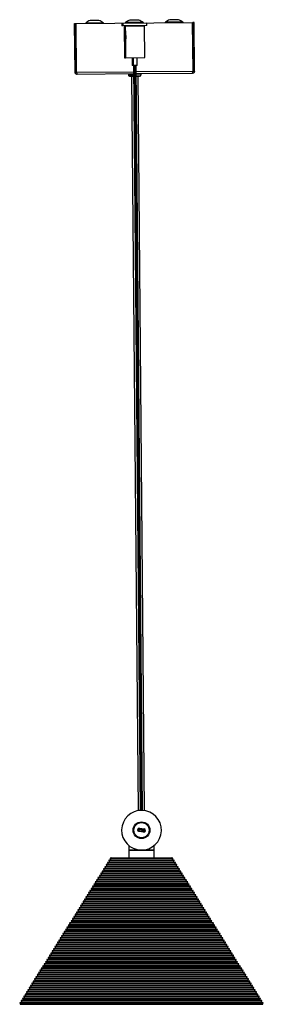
# Model space of a CAD drawing. Header units: millimetres. Extents: x 161 to 2855, y 431 to 1486.
# Tile 7 of 7: x 2702 to 2855, y 867 to 1486. Entities that reach past the tile are written whole.
import ezdxf

# ---------------------------------------------------------------- set-up
doc = ezdxf.new("R2010")
doc.units = ezdxf.units.MM

msp = doc.modelspace()

# ---------------------------------------------------------------- linework, layer by layer
at = {"color": 7, "linetype": 'Continuous', "lineweight": 25}
for p, q in [((2736.43, 1483.81), (2737.23, 1483.82)), ((2736.7, 1453.21), (2736.43, 1483.81)), ((2737.5, 1453.22), (2737.23, 1483.82)), ((2737.33, 1483.82), (2810.53, 1484.47)), ((2737.6, 1453.22), (2737.33, 1483.82)), ((2754.43, 1484.25), (2743.42, 1484.15)), ((2751.65, 1485.79), (2746.17, 1485.74)), ((2766.75, 1483.88), (2766.12, 1483.87)), ((2766.12, 1483.87), (2766.13, 1482.37)), ((2766.76, 1482.38), (2766.13, 1482.37)), ((2781.75, 1484.01), (2766.75, 1483.88)), ((2766.75, 1483.88), (2766.76, 1482.38)), ((2781.76, 1482.51), (2766.76, 1482.38)), ((2767.63, 1482.29), (2767.81, 1462.29)), ((2767.63, 1482.29), (2768.26, 1482.29)), ((2768.26, 1482.29), (2780.26, 1482.4)), ((2768.26, 1482.29), (2768.31, 1476.32)), ((2779.43, 1484.47), (2768.42, 1484.37)), ((2769.33, 1482.4), (2769.33, 1482.3)), ((2769.96, 1482.41), (2769.96, 1482.31)), ((2776.65, 1486.01), (2771.17, 1485.97)), ((2778.56, 1482.38), (2778.56, 1482.48)), ((2780.44, 1462.4), (2780.26, 1482.4)), ((2781.76, 1482.51), (2781.75, 1484.01)), ((2804.43, 1484.69), (2793.42, 1484.59)), ((2801.65, 1486.24), (2796.17, 1486.19)), ((2810.8, 1453.87), (2810.53, 1484.47)), ((2811.43, 1484.48), (2810.63, 1484.47)), ((2810.9, 1453.87), (2810.63, 1484.47)), ((2811.7, 1453.88), (2811.43, 1484.48)), ((2768.33, 1474.11), (2768.44, 1462.29)), ((2767.81, 1462.29), (2768.44, 1462.29)), ((2768.44, 1462.29), (2780.44, 1462.4)), ((2772.56, 1462.33), (2772.6, 1457.33)), ((2773.19, 1462.34), (2773.23, 1457.34)), ((2775.73, 1457.36), (2775.69, 1462.36)), ((2773.23, 1457.34), (2772.6, 1457.33)), ((2774.36, 1457.35), (2773.23, 1457.34)), ((2773.35, 1457.34), (2777.5, 988.94)), ((2773.98, 1457.34), (2778.13, 988.97)), ((2775.73, 1457.36), (2774.36, 1457.35)), ((2779.13, 988.95), (2774.98, 1457.35)), ((2737.5, 1453.22), (2736.7, 1453.21)), ((2737.6, 1453.22), (2773.38, 1453.54)), ((2773.4, 1452.14), (2738.11, 1451.83)), ((2770.21, 1452.11), (2770.22, 1451.61)), ((2770.22, 1451.61), (2773.4, 1451.64)), ((2771.23, 1450.62), (2773.41, 1450.64)), ((2772.23, 1450.63), (2776.32, 988.79)), ((2775.01, 1453.55), (2810.8, 1453.87)), ((2810.31, 1452.47), (2775.03, 1452.15)), ((2775.03, 1451.65), (2778.22, 1451.68)), ((2775.04, 1450.65), (2777.23, 1450.67)), ((2780.32, 988.83), (2776.23, 1450.66)), ((2778.22, 1451.68), (2778.21, 1452.18)), ((2810.9, 1453.87), (2811.7, 1453.88)), ((2776.44, 976.73), (2775.95, 976.79)), ((2780.41, 976.22), (2776.44, 976.73)), ((2776.81, 975.67), (2776.87, 976.17)), ((2779.79, 975.29), (2776.81, 975.67)), ((2776.87, 976.17), (2779.85, 975.78)), ((2777, 977.16), (2777.07, 977.65)), ((2779.98, 976.78), (2777, 977.16)), ((2777.07, 977.65), (2780.04, 977.27)), ((2779.79, 975.29), (2779.85, 975.78)), ((2779.98, 976.78), (2780.04, 977.27)), ((2780.41, 976.22), (2780.91, 976.15)), ((2770.43, 966.79), (2770.43, 963.97)), ((2786.43, 963.97), (2786.43, 966.84)), ((2787.03, 967.4), (2787.03, 967.4)), ((2770.43, 963.97), (2770.43, 959.15)), ((2778.43, 963.97), (2770.43, 963.97)), ((2770.43, 963.97), (2778.43, 963.97)), ((2786.43, 963.97), (2778.43, 963.97)), ((2778.43, 963.97), (2786.43, 963.97)), ((2786.43, 959.15), (2786.43, 963.97)), ((2756.38, 953.73), (2755.34, 953.47)), ((2757.23, 955.08), (2756.19, 954.82)), ((2756.19, 954.82), (2756.44, 953.81)), ((2756.19, 954.82), (2778.43, 954.82)), ((2756.44, 953.81), (2756.38, 953.73)), ((2756.38, 953.73), (2778.43, 953.73)), ((2756.44, 953.81), (2778.43, 953.81)), ((2758.08, 956.44), (2757.03, 956.18)), ((2757.03, 956.18), (2757.29, 955.17)), ((2757.03, 956.18), (2778.43, 956.18)), ((2757.29, 955.17), (2757.23, 955.08)), ((2757.23, 955.08), (2778.43, 955.08)), ((2757.29, 955.17), (2778.43, 955.17)), ((2758.93, 957.8), (2757.88, 957.54)), ((2757.88, 957.54), (2758.13, 956.52)), ((2757.88, 957.54), (2778.43, 957.54)), ((2758.13, 956.52), (2758.08, 956.44)), ((2758.08, 956.44), (2778.43, 956.44)), ((2758.13, 956.52), (2778.43, 956.52)), ((2759.78, 959.15), (2758.73, 958.9)), ((2758.73, 958.9), (2758.98, 957.88)), ((2758.73, 958.9), (2778.43, 958.9)), ((2758.98, 957.88), (2758.93, 957.8)), ((2758.93, 957.8), (2778.43, 957.8)), ((2758.98, 957.88), (2778.43, 957.88)), ((2759.78, 959.15), (2778.43, 959.15)), ((2778.43, 959.15), (2797.08, 959.15)), ((2778.43, 958.9), (2798.12, 958.9)), ((2778.43, 957.88), (2797.87, 957.88)), ((2778.43, 957.8), (2778.43, 957.88)), ((2778.43, 957.8), (2797.93, 957.8)), ((2778.43, 957.54), (2798.97, 957.54)), ((2778.43, 956.52), (2798.72, 956.52)), ((2778.43, 956.44), (2778.43, 956.52)), ((2778.43, 956.44), (2798.77, 956.44)), ((2778.43, 956.18), (2799.82, 956.18)), ((2778.43, 955.17), (2799.57, 955.17)), ((2778.43, 955.08), (2778.43, 955.17)), ((2778.43, 955.08), (2799.62, 955.08)), ((2778.43, 954.82), (2800.67, 954.82)), ((2778.43, 953.81), (2800.42, 953.81)), ((2778.43, 953.73), (2778.43, 953.81)), ((2778.43, 953.73), (2800.47, 953.73)), ((2798.12, 958.9), (2797.08, 959.15)), ((2797.87, 957.88), (2798.12, 958.9)), ((2797.93, 957.8), (2797.87, 957.88)), ((2798.97, 957.54), (2797.93, 957.8)), ((2798.72, 956.52), (2798.97, 957.54)), ((2798.77, 956.44), (2798.72, 956.52)), ((2799.82, 956.18), (2798.77, 956.44)), ((2799.57, 955.17), (2799.82, 956.18)), ((2799.62, 955.08), (2799.57, 955.17)), ((2800.67, 954.82), (2799.62, 955.08)), ((2800.42, 953.81), (2800.67, 954.82)), ((2800.47, 953.73), (2800.42, 953.81)), ((2801.51, 953.47), (2800.47, 953.73)), ((2752.99, 948.3), (2751.95, 948.04)), ((2751.95, 948.04), (2752.2, 947.03)), ((2751.95, 948.04), (2778.43, 948.04)), ((2753.84, 949.66), (2752.8, 949.4)), ((2752.8, 949.4), (2753.05, 948.38)), ((2752.8, 949.4), (2778.43, 949.4)), ((2753.05, 948.38), (2752.99, 948.3)), ((2752.99, 948.3), (2778.43, 948.3)), ((2753.05, 948.38), (2778.43, 948.38)), ((2754.69, 951.01), (2753.64, 950.75)), ((2753.64, 950.75), (2753.89, 949.74)), ((2753.64, 950.75), (2778.43, 950.75)), ((2753.89, 949.74), (2753.84, 949.66)), ((2753.84, 949.66), (2778.43, 949.66)), ((2753.89, 949.74), (2778.43, 949.74)), ((2755.54, 952.37), (2754.49, 952.11)), ((2754.49, 952.11), (2754.74, 951.1)), ((2754.49, 952.11), (2778.43, 952.11)), ((2754.74, 951.1), (2754.69, 951.01)), ((2754.69, 951.01), (2778.43, 951.01)), ((2754.74, 951.1), (2778.43, 951.1)), ((2755.34, 953.47), (2755.59, 952.45)), ((2755.34, 953.47), (2778.43, 953.47)), ((2755.59, 952.45), (2755.54, 952.37)), ((2755.54, 952.37), (2778.43, 952.37)), ((2755.59, 952.45), (2778.43, 952.45)), ((2778.43, 953.47), (2801.51, 953.47)), ((2778.43, 952.45), (2801.26, 952.45)), ((2778.43, 952.37), (2778.43, 952.45)), ((2778.43, 952.37), (2801.32, 952.37)), ((2778.43, 952.11), (2802.36, 952.11)), ((2778.43, 951.1), (2802.11, 951.1)), ((2778.43, 951.01), (2778.43, 951.1)), ((2778.43, 951.01), (2802.16, 951.01)), ((2778.43, 950.75), (2803.21, 950.75)), ((2778.43, 949.74), (2802.96, 949.74)), ((2778.43, 949.66), (2778.43, 949.74)), ((2778.43, 949.66), (2803.01, 949.66)), ((2778.43, 949.4), (2804.06, 949.4)), ((2778.43, 948.38), (2803.81, 948.38)), ((2778.43, 948.3), (2778.43, 948.38)), ((2778.43, 948.3), (2803.86, 948.3)), ((2778.43, 948.04), (2804.91, 948.04)), ((2801.26, 952.45), (2801.51, 953.47)), ((2801.32, 952.37), (2801.26, 952.45)), ((2802.36, 952.11), (2801.32, 952.37)), ((2802.11, 951.1), (2802.36, 952.11)), ((2802.16, 951.01), (2802.11, 951.1)), ((2803.21, 950.75), (2802.16, 951.01)), ((2802.96, 949.74), (2803.21, 950.75)), ((2803.01, 949.66), (2802.96, 949.74)), ((2804.06, 949.4), (2803.01, 949.66)), ((2803.81, 948.38), (2804.06, 949.4)), ((2803.86, 948.3), (2803.81, 948.38)), ((2804.91, 948.04), (2803.86, 948.3)), ((2804.66, 947.03), (2804.91, 948.04)), ((2748.75, 941.51), (2747.71, 941.26)), ((2749.6, 942.87), (2748.56, 942.61)), ((2748.56, 942.61), (2748.81, 941.6)), ((2748.56, 942.61), (2778.43, 942.61)), ((2748.81, 941.6), (2748.75, 941.51)), ((2748.75, 941.51), (2778.43, 941.51)), ((2748.81, 941.6), (2778.43, 941.6)), ((2750.45, 944.23), (2749.4, 943.97)), ((2749.4, 943.97), (2749.65, 942.96)), ((2749.4, 943.97), (2778.43, 943.97)), ((2749.65, 942.96), (2749.6, 942.87)), ((2749.6, 942.87), (2778.43, 942.87)), ((2749.65, 942.96), (2778.43, 942.96)), ((2751.3, 945.58), (2750.25, 945.33)), ((2750.25, 945.33), (2750.5, 944.31)), ((2750.25, 945.33), (2778.43, 945.33)), ((2750.5, 944.31), (2750.45, 944.23)), ((2750.45, 944.23), (2778.43, 944.23)), ((2750.5, 944.31), (2778.43, 944.31)), ((2752.15, 946.94), (2751.1, 946.68)), ((2751.1, 946.68), (2751.35, 945.67)), ((2751.1, 946.68), (2778.43, 946.68)), ((2751.35, 945.67), (2751.3, 945.58)), ((2751.3, 945.58), (2778.43, 945.58)), ((2751.35, 945.67), (2778.43, 945.67)), ((2752.2, 947.03), (2752.15, 946.94)), ((2752.15, 946.94), (2778.43, 946.94)), ((2752.2, 947.03), (2778.43, 947.03)), ((2778.43, 947.03), (2804.66, 947.03)), ((2778.43, 946.94), (2778.43, 947.03)), ((2778.43, 946.94), (2804.71, 946.94)), ((2778.43, 946.68), (2805.75, 946.68)), ((2778.43, 945.67), (2805.5, 945.67)), ((2778.43, 945.58), (2778.43, 945.67)), ((2778.43, 945.58), (2805.56, 945.58)), ((2778.43, 945.33), (2806.6, 945.33)), ((2778.43, 944.31), (2806.35, 944.31)), ((2778.43, 944.23), (2778.43, 944.31)), ((2778.43, 944.23), (2806.4, 944.23)), ((2778.43, 943.97), (2807.45, 943.97)), ((2778.43, 942.96), (2807.2, 942.96)), ((2778.43, 942.87), (2778.43, 942.96)), ((2778.43, 942.87), (2807.25, 942.87)), ((2778.43, 942.61), (2808.3, 942.61)), ((2778.43, 941.6), (2808.05, 941.6)), ((2778.43, 941.51), (2778.43, 941.6)), ((2778.43, 941.51), (2808.1, 941.51)), ((2804.71, 946.94), (2804.66, 947.03)), ((2805.75, 946.68), (2804.71, 946.94)), ((2805.5, 945.67), (2805.75, 946.68)), ((2805.56, 945.58), (2805.5, 945.67)), ((2806.6, 945.33), (2805.56, 945.58)), ((2806.35, 944.31), (2806.6, 945.33)), ((2806.4, 944.23), (2806.35, 944.31)), ((2807.45, 943.97), (2806.4, 944.23)), ((2807.2, 942.96), (2807.45, 943.97)), ((2807.25, 942.87), (2807.2, 942.96)), ((2808.3, 942.61), (2807.25, 942.87)), ((2808.05, 941.6), (2808.3, 942.61)), ((2808.1, 941.51), (2808.05, 941.6)), ((2809.14, 941.26), (2808.1, 941.51)), ((2745.36, 936.09), (2744.32, 935.83)), ((2744.32, 935.83), (2744.57, 934.81)), ((2744.32, 935.83), (2778.43, 935.83)), ((2746.21, 937.44), (2745.16, 937.19)), ((2745.16, 937.19), (2745.42, 936.17)), ((2745.16, 937.19), (2778.43, 937.19)), ((2745.42, 936.17), (2745.36, 936.09)), ((2745.36, 936.09), (2778.43, 936.09)), ((2745.42, 936.17), (2778.43, 936.17)), ((2747.06, 938.8), (2746.01, 938.54)), ((2746.01, 938.54), (2746.26, 937.53)), ((2746.01, 938.54), (2778.43, 938.54)), ((2746.26, 937.53), (2746.21, 937.44)), ((2746.21, 937.44), (2778.43, 937.44)), ((2746.26, 937.53), (2778.43, 937.53)), ((2747.91, 940.16), (2746.86, 939.9)), ((2746.86, 939.9), (2747.11, 938.89)), ((2746.86, 939.9), (2778.43, 939.9)), ((2747.11, 938.89), (2747.06, 938.8)), ((2747.06, 938.8), (2778.43, 938.8)), ((2747.11, 938.89), (2778.43, 938.89)), ((2747.71, 941.26), (2747.96, 940.24)), ((2747.71, 941.26), (2778.43, 941.26)), ((2747.96, 940.24), (2747.91, 940.16)), ((2747.91, 940.16), (2778.43, 940.16)), ((2747.96, 940.24), (2778.43, 940.24)), ((2778.43, 941.26), (2809.14, 941.26)), ((2778.43, 940.24), (2808.89, 940.24)), ((2778.43, 940.16), (2778.43, 940.24)), ((2778.43, 940.16), (2808.95, 940.16)), ((2778.43, 939.9), (2809.99, 939.9)), ((2778.43, 938.89), (2809.74, 938.89)), ((2778.43, 938.8), (2778.43, 938.89)), ((2778.43, 938.8), (2809.8, 938.8)), ((2778.43, 938.54), (2810.84, 938.54)), ((2778.43, 937.53), (2810.59, 937.53)), ((2778.43, 937.44), (2778.43, 937.53)), ((2778.43, 937.44), (2810.64, 937.44)), ((2778.43, 937.19), (2811.69, 937.19)), ((2778.43, 936.17), (2811.44, 936.17)), ((2778.43, 936.09), (2778.43, 936.17)), ((2778.43, 936.09), (2811.49, 936.09)), ((2778.43, 935.83), (2812.54, 935.83)), ((2808.89, 940.24), (2809.14, 941.26)), ((2808.95, 940.16), (2808.89, 940.24)), ((2809.99, 939.9), (2808.95, 940.16)), ((2809.74, 938.89), (2809.99, 939.9)), ((2809.8, 938.8), (2809.74, 938.89)), ((2810.84, 938.54), (2809.8, 938.8)), ((2810.59, 937.53), (2810.84, 938.54)), ((2810.64, 937.44), (2810.59, 937.53)), ((2811.69, 937.19), (2810.64, 937.44)), ((2811.44, 936.17), (2811.69, 937.19)), ((2811.49, 936.09), (2811.44, 936.17)), ((2812.54, 935.83), (2811.49, 936.09)), ((2812.29, 934.81), (2812.54, 935.83)), ((2741.12, 929.3), (2740.08, 929.04)), ((2740.08, 929.04), (2740.33, 928.03)), ((2740.08, 929.04), (2778.43, 929.04)), ((2741.97, 930.66), (2740.93, 930.4)), ((2740.93, 930.4), (2741.18, 929.39)), ((2740.93, 930.4), (2778.43, 930.4)), ((2741.18, 929.39), (2741.12, 929.3)), ((2741.12, 929.3), (2778.43, 929.3)), ((2741.18, 929.39), (2778.43, 929.39)), ((2742.82, 932.02), (2741.77, 931.76)), ((2741.77, 931.76), (2742.02, 930.74)), ((2741.77, 931.76), (2778.43, 931.76)), ((2742.02, 930.74), (2741.97, 930.66)), ((2741.97, 930.66), (2778.43, 930.66)), ((2742.02, 930.74), (2778.43, 930.74)), ((2743.67, 933.37), (2742.62, 933.11)), ((2742.62, 933.11), (2742.87, 932.1)), ((2742.62, 933.11), (2778.43, 933.11)), ((2742.87, 932.1), (2742.82, 932.02)), ((2742.82, 932.02), (2778.43, 932.02)), ((2742.87, 932.1), (2778.43, 932.1)), ((2744.51, 934.73), (2743.47, 934.47)), ((2743.47, 934.47), (2743.72, 933.46)), ((2743.47, 934.47), (2778.43, 934.47)), ((2743.72, 933.46), (2743.67, 933.37)), ((2743.67, 933.37), (2778.43, 933.37)), ((2743.72, 933.46), (2778.43, 933.46)), ((2744.57, 934.81), (2744.51, 934.73)), ((2744.51, 934.73), (2778.43, 934.73)), ((2744.57, 934.81), (2778.43, 934.81)), ((2778.43, 934.81), (2812.29, 934.81)), ((2778.43, 934.73), (2778.43, 934.81)), ((2778.43, 934.73), (2812.34, 934.73)), ((2778.43, 934.47), (2813.38, 934.47)), ((2778.43, 933.46), (2813.13, 933.46)), ((2778.43, 933.37), (2778.43, 933.46)), ((2778.43, 933.37), (2813.19, 933.37)), ((2778.43, 933.11), (2814.23, 933.11)), ((2778.43, 932.1), (2813.98, 932.1)), ((2778.43, 932.02), (2778.43, 932.1)), ((2778.43, 932.02), (2814.03, 932.02)), ((2778.43, 931.76), (2815.08, 931.76)), ((2778.43, 930.74), (2814.83, 930.74)), ((2778.43, 930.66), (2778.43, 930.74)), ((2778.43, 930.66), (2814.88, 930.66)), ((2778.43, 930.4), (2815.93, 930.4)), ((2778.43, 929.39), (2815.68, 929.39)), ((2778.43, 929.3), (2778.43, 929.39)), ((2778.43, 929.3), (2815.73, 929.3)), ((2778.43, 929.04), (2816.78, 929.04)), ((2812.34, 934.73), (2812.29, 934.81)), ((2813.38, 934.47), (2812.34, 934.73)), ((2813.13, 933.46), (2813.38, 934.47)), ((2813.19, 933.37), (2813.13, 933.46)), ((2814.23, 933.11), (2813.19, 933.37)), ((2813.98, 932.1), (2814.23, 933.11)), ((2814.03, 932.02), (2813.98, 932.1)), ((2815.08, 931.76), (2814.03, 932.02)), ((2814.83, 930.74), (2815.08, 931.76)), ((2814.88, 930.66), (2814.83, 930.74)), ((2815.93, 930.4), (2814.88, 930.66)), ((2815.68, 929.39), (2815.93, 930.4)), ((2815.73, 929.3), (2815.68, 929.39)), ((2816.78, 929.04), (2815.73, 929.3)), ((2816.53, 928.03), (2816.78, 929.04)), ((2737.73, 923.87), (2736.69, 923.62)), ((2736.69, 923.62), (2736.94, 922.6)), ((2736.69, 923.62), (2778.43, 923.62)), ((2738.58, 925.23), (2737.53, 924.97)), ((2737.53, 924.97), (2737.78, 923.96)), ((2737.53, 924.97), (2778.43, 924.97)), ((2737.78, 923.96), (2737.73, 923.87)), ((2737.73, 923.87), (2778.43, 923.87)), ((2737.78, 923.96), (2778.43, 923.96)), ((2739.43, 926.59), (2738.38, 926.33)), ((2738.38, 926.33), (2738.63, 925.32)), ((2738.38, 926.33), (2778.43, 926.33)), ((2738.63, 925.32), (2738.58, 925.23)), ((2738.58, 925.23), (2778.43, 925.23)), ((2738.63, 925.32), (2778.43, 925.32)), ((2740.27, 927.95), (2739.23, 927.69)), ((2739.23, 927.69), (2739.48, 926.67)), ((2739.23, 927.69), (2778.43, 927.69)), ((2739.48, 926.67), (2739.43, 926.59)), ((2739.43, 926.59), (2778.43, 926.59)), ((2739.48, 926.67), (2778.43, 926.67)), ((2740.33, 928.03), (2740.27, 927.95)), ((2740.27, 927.95), (2778.43, 927.95)), ((2740.33, 928.03), (2778.43, 928.03)), ((2778.43, 928.03), (2816.53, 928.03)), ((2778.43, 927.95), (2778.43, 928.03)), ((2778.43, 927.95), (2816.58, 927.95)), ((2778.43, 927.69), (2817.62, 927.69)), ((2778.43, 926.67), (2817.37, 926.67)), ((2778.43, 926.59), (2778.43, 926.67)), ((2778.43, 926.59), (2817.43, 926.59)), ((2778.43, 926.33), (2818.47, 926.33)), ((2778.43, 925.32), (2818.22, 925.32)), ((2778.43, 925.23), (2778.43, 925.32)), ((2778.43, 925.23), (2818.27, 925.23)), ((2778.43, 924.97), (2819.32, 924.97)), ((2778.43, 923.96), (2819.07, 923.96)), ((2778.43, 923.87), (2778.43, 923.96)), ((2778.43, 923.87), (2819.12, 923.87)), ((2778.43, 923.62), (2820.17, 923.62)), ((2816.58, 927.95), (2816.53, 928.03)), ((2817.62, 927.69), (2816.58, 927.95)), ((2817.37, 926.67), (2817.62, 927.69)), ((2817.43, 926.59), (2817.37, 926.67)), ((2818.47, 926.33), (2817.43, 926.59)), ((2818.22, 925.32), (2818.47, 926.33)), ((2818.27, 925.23), (2818.22, 925.32)), ((2819.32, 924.97), (2818.27, 925.23)), ((2819.07, 923.96), (2819.32, 924.97)), ((2819.12, 923.87), (2819.07, 923.96)), ((2820.17, 923.62), (2819.12, 923.87)), ((2819.92, 922.6), (2820.17, 923.62)), ((2733.49, 917.09), (2732.45, 916.83)), ((2732.45, 916.83), (2732.7, 915.82)), ((2732.45, 916.83), (2778.43, 916.83)), ((2734.34, 918.45), (2733.29, 918.19)), ((2733.29, 918.19), (2733.54, 917.18)), ((2733.29, 918.19), (2778.43, 918.19)), ((2733.54, 917.18), (2733.49, 917.09)), ((2733.49, 917.09), (2778.43, 917.09)), ((2733.54, 917.18), (2778.43, 917.18)), ((2735.19, 919.8), (2734.14, 919.55)), ((2734.14, 919.55), (2734.39, 918.53)), ((2734.14, 919.55), (2778.43, 919.55)), ((2734.39, 918.53), (2734.34, 918.45)), ((2734.34, 918.45), (2778.43, 918.45)), ((2734.39, 918.53), (2778.43, 918.53)), ((2736.04, 921.16), (2734.99, 920.9)), ((2734.99, 920.9), (2735.24, 919.89)), ((2734.99, 920.9), (2778.43, 920.9)), ((2735.24, 919.89), (2735.19, 919.8)), ((2735.19, 919.8), (2778.43, 919.8)), ((2735.24, 919.89), (2778.43, 919.89)), ((2736.88, 922.52), (2735.84, 922.26)), ((2735.84, 922.26), (2736.09, 921.25)), ((2735.84, 922.26), (2778.43, 922.26)), ((2736.09, 921.25), (2736.04, 921.16)), ((2736.04, 921.16), (2778.43, 921.16)), ((2736.09, 921.25), (2778.43, 921.25)), ((2736.94, 922.6), (2736.88, 922.52)), ((2736.88, 922.52), (2778.43, 922.52)), ((2736.94, 922.6), (2778.43, 922.6)), ((2778.43, 922.6), (2819.92, 922.6)), ((2778.43, 922.52), (2778.43, 922.6)), ((2778.43, 922.52), (2819.97, 922.52)), ((2778.43, 922.26), (2821.01, 922.26)), ((2778.43, 921.25), (2820.76, 921.25)), ((2778.43, 921.16), (2778.43, 921.25)), ((2778.43, 921.16), (2820.82, 921.16)), ((2778.43, 920.9), (2821.86, 920.9)), ((2778.43, 919.89), (2821.61, 919.89)), ((2778.43, 919.8), (2778.43, 919.89)), ((2778.43, 919.8), (2821.67, 919.8)), ((2778.43, 919.55), (2822.71, 919.55)), ((2778.43, 918.53), (2822.46, 918.53)), ((2778.43, 918.45), (2778.43, 918.53)), ((2778.43, 918.45), (2822.51, 918.45)), ((2778.43, 918.19), (2823.56, 918.19)), ((2778.43, 917.18), (2823.31, 917.18)), ((2778.43, 917.09), (2778.43, 917.18)), ((2778.43, 917.09), (2823.36, 917.09)), ((2778.43, 916.83), (2824.41, 916.83)), ((2819.97, 922.52), (2819.92, 922.6)), ((2821.01, 922.26), (2819.97, 922.52)), ((2820.76, 921.25), (2821.01, 922.26)), ((2820.82, 921.16), (2820.76, 921.25)), ((2821.86, 920.9), (2820.82, 921.16)), ((2821.61, 919.89), (2821.86, 920.9)), ((2821.67, 919.8), (2821.61, 919.89)), ((2822.71, 919.55), (2821.67, 919.8)), ((2822.46, 918.53), (2822.71, 919.55)), ((2822.51, 918.45), (2822.46, 918.53)), ((2823.56, 918.19), (2822.51, 918.45)), ((2823.31, 917.18), (2823.56, 918.19)), ((2823.36, 917.09), (2823.31, 917.18)), ((2824.41, 916.83), (2823.36, 917.09)), ((2824.16, 915.82), (2824.41, 916.83)), ((2730.1, 911.66), (2729.06, 911.4)), ((2729.06, 911.4), (2729.31, 910.39)), ((2729.06, 911.4), (2778.43, 911.4)), ((2729.31, 910.39), (2729.25, 910.31)), ((2729.31, 910.39), (2778.43, 910.39)), ((2730.95, 913.02), (2729.9, 912.76)), ((2729.9, 912.76), (2730.15, 911.75)), ((2729.9, 912.76), (2778.43, 912.76)), ((2730.15, 911.75), (2730.1, 911.66)), ((2730.1, 911.66), (2778.43, 911.66)), ((2730.15, 911.75), (2778.43, 911.75)), ((2731.8, 914.38), (2730.75, 914.12)), ((2730.75, 914.12), (2731, 913.1)), ((2730.75, 914.12), (2778.43, 914.12)), ((2731, 913.1), (2730.95, 913.02)), ((2730.95, 913.02), (2778.43, 913.02)), ((2731, 913.1), (2778.43, 913.1)), ((2732.64, 915.73), (2731.6, 915.48)), ((2731.6, 915.48), (2731.85, 914.46)), ((2731.6, 915.48), (2778.43, 915.48)), ((2731.85, 914.46), (2731.8, 914.38)), ((2731.8, 914.38), (2778.43, 914.38)), ((2731.85, 914.46), (2778.43, 914.46)), ((2732.7, 915.82), (2732.64, 915.73)), ((2732.64, 915.73), (2778.43, 915.73)), ((2732.7, 915.82), (2778.43, 915.82)), ((2778.43, 915.82), (2824.16, 915.82)), ((2778.43, 915.73), (2778.43, 915.82)), ((2778.43, 915.73), (2824.21, 915.73)), ((2778.43, 915.48), (2825.25, 915.48)), ((2778.43, 914.46), (2825, 914.46)), ((2778.43, 914.38), (2778.43, 914.46)), ((2778.43, 914.38), (2825.06, 914.38)), ((2778.43, 914.12), (2826.1, 914.12)), ((2778.43, 913.1), (2825.85, 913.1)), ((2778.43, 913.02), (2778.43, 913.1)), ((2778.43, 913.02), (2825.9, 913.02)), ((2778.43, 912.76), (2826.95, 912.76)), ((2778.43, 911.75), (2826.7, 911.75)), ((2778.43, 911.66), (2778.43, 911.75)), ((2778.43, 911.66), (2826.75, 911.66)), ((2778.43, 911.4), (2827.8, 911.4)), ((2778.43, 910.39), (2827.55, 910.39)), ((2778.43, 910.31), (2778.43, 910.39)), ((2824.21, 915.73), (2824.16, 915.82)), ((2825.25, 915.48), (2824.21, 915.73)), ((2825, 914.46), (2825.25, 915.48)), ((2825.06, 914.38), (2825, 914.46)), ((2826.1, 914.12), (2825.06, 914.38)), ((2825.85, 913.1), (2826.1, 914.12)), ((2825.9, 913.02), (2825.85, 913.1)), ((2826.95, 912.76), (2825.9, 913.02)), ((2826.7, 911.75), (2826.95, 912.76)), ((2826.75, 911.66), (2826.7, 911.75)), ((2827.8, 911.4), (2826.75, 911.66)), ((2827.55, 910.39), (2827.8, 911.4)), ((2827.6, 910.31), (2827.55, 910.39)), ((2725.86, 904.88), (2724.82, 904.62)), ((2724.82, 904.62), (2725.07, 903.61)), ((2724.82, 904.62), (2778.43, 904.62)), ((2726.71, 906.24), (2725.66, 905.98)), ((2725.66, 905.98), (2725.91, 904.96)), ((2725.66, 905.98), (2778.43, 905.98)), ((2725.91, 904.96), (2725.86, 904.88)), ((2725.86, 904.88), (2778.43, 904.88)), ((2725.91, 904.96), (2778.43, 904.96)), ((2727.56, 907.59), (2726.51, 907.33)), ((2726.51, 907.33), (2726.76, 906.32)), ((2726.51, 907.33), (2778.43, 907.33)), ((2726.76, 906.32), (2726.71, 906.24)), ((2726.71, 906.24), (2778.43, 906.24)), ((2726.76, 906.32), (2778.43, 906.32)), ((2728.4, 908.95), (2727.36, 908.69)), ((2727.36, 908.69), (2727.61, 907.68)), ((2727.36, 908.69), (2778.43, 908.69)), ((2727.61, 907.68), (2727.56, 907.59)), ((2727.56, 907.59), (2778.43, 907.59)), ((2727.61, 907.68), (2778.43, 907.68)), ((2729.25, 910.31), (2728.21, 910.05)), ((2728.21, 910.05), (2728.46, 909.03)), ((2728.21, 910.05), (2778.43, 910.05)), ((2728.46, 909.03), (2728.4, 908.95)), ((2728.4, 908.95), (2778.43, 908.95)), ((2728.46, 909.03), (2778.43, 909.03)), ((2729.25, 910.31), (2778.43, 910.31)), ((2778.43, 910.31), (2827.6, 910.31)), ((2778.43, 910.05), (2828.65, 910.05)), ((2778.43, 909.03), (2828.4, 909.03)), ((2778.43, 908.95), (2778.43, 909.03)), ((2778.43, 908.95), (2828.45, 908.95)), ((2778.43, 908.69), (2829.49, 908.69)), ((2778.43, 907.68), (2829.24, 907.68)), ((2778.43, 907.59), (2778.43, 907.68)), ((2778.43, 907.59), (2829.3, 907.59)), ((2778.43, 907.33), (2830.34, 907.33)), ((2778.43, 906.32), (2830.09, 906.32)), ((2778.43, 906.24), (2778.43, 906.32)), ((2778.43, 906.24), (2830.14, 906.24)), ((2778.43, 905.98), (2831.19, 905.98)), ((2778.43, 904.96), (2830.94, 904.96)), ((2778.43, 904.88), (2778.43, 904.96)), ((2778.43, 904.88), (2830.99, 904.88)), ((2778.43, 904.62), (2832.04, 904.62)), ((2828.65, 910.05), (2827.6, 910.31)), ((2828.4, 909.03), (2828.65, 910.05)), ((2828.45, 908.95), (2828.4, 909.03)), ((2829.49, 908.69), (2828.45, 908.95)), ((2829.24, 907.68), (2829.49, 908.69)), ((2829.3, 907.59), (2829.24, 907.68)), ((2830.34, 907.33), (2829.3, 907.59)), ((2830.09, 906.32), (2830.34, 907.33)), ((2830.14, 906.24), (2830.09, 906.32)), ((2831.19, 905.98), (2830.14, 906.24)), ((2830.94, 904.96), (2831.19, 905.98)), ((2830.99, 904.88), (2830.94, 904.96)), ((2832.04, 904.62), (2830.99, 904.88)), ((2831.79, 903.61), (2832.04, 904.62)), ((2721.62, 898.09), (2720.58, 897.84)), ((2722.47, 899.45), (2721.42, 899.19)), ((2721.42, 899.19), (2721.67, 898.18)), ((2721.42, 899.19), (2778.43, 899.19)), ((2721.67, 898.18), (2721.62, 898.09)), ((2721.62, 898.09), (2778.43, 898.09)), ((2721.67, 898.18), (2778.43, 898.18)), ((2723.32, 900.81), (2722.27, 900.55)), ((2722.27, 900.55), (2722.52, 899.54)), ((2722.27, 900.55), (2778.43, 900.55)), ((2722.52, 899.54), (2722.47, 899.45)), ((2722.47, 899.45), (2778.43, 899.45)), ((2722.52, 899.54), (2778.43, 899.54)), ((2724.17, 902.16), (2723.12, 901.91)), ((2723.12, 901.91), (2723.37, 900.89)), ((2723.12, 901.91), (2778.43, 901.91)), ((2723.37, 900.89), (2723.32, 900.81)), ((2723.32, 900.81), (2778.43, 900.81)), ((2723.37, 900.89), (2778.43, 900.89)), ((2725.01, 903.52), (2723.97, 903.26)), ((2723.97, 903.26), (2724.22, 902.25)), ((2723.97, 903.26), (2778.43, 903.26)), ((2724.22, 902.25), (2724.17, 902.16)), ((2724.17, 902.16), (2778.43, 902.16)), ((2724.22, 902.25), (2778.43, 902.25)), ((2725.07, 903.61), (2725.01, 903.52)), ((2725.01, 903.52), (2778.43, 903.52)), ((2725.07, 903.61), (2778.43, 903.61)), ((2778.43, 903.61), (2831.79, 903.61)), ((2778.43, 903.52), (2778.43, 903.61)), ((2778.43, 903.52), (2831.84, 903.52)), ((2778.43, 903.26), (2832.89, 903.26)), ((2778.43, 902.25), (2832.63, 902.25)), ((2778.43, 902.16), (2778.43, 902.25)), ((2778.43, 902.16), (2832.69, 902.16)), ((2778.43, 901.91), (2833.73, 901.91)), ((2778.43, 900.89), (2833.48, 900.89)), ((2778.43, 900.81), (2778.43, 900.89)), ((2778.43, 900.81), (2833.54, 900.81)), ((2778.43, 900.55), (2834.58, 900.55)), ((2778.43, 899.54), (2834.33, 899.54)), ((2778.43, 899.45), (2778.43, 899.54)), ((2778.43, 899.45), (2834.38, 899.45)), ((2778.43, 899.19), (2835.43, 899.19)), ((2778.43, 898.18), (2835.18, 898.18)), ((2778.43, 898.09), (2778.43, 898.18)), ((2778.43, 898.09), (2835.23, 898.09)), ((2831.84, 903.52), (2831.79, 903.61)), ((2832.89, 903.26), (2831.84, 903.52)), ((2832.63, 902.25), (2832.89, 903.26)), ((2832.69, 902.16), (2832.63, 902.25)), ((2833.73, 901.91), (2832.69, 902.16)), ((2833.48, 900.89), (2833.73, 901.91)), ((2833.54, 900.81), (2833.48, 900.89)), ((2834.58, 900.55), (2833.54, 900.81)), ((2834.33, 899.54), (2834.58, 900.55)), ((2834.38, 899.45), (2834.33, 899.54)), ((2835.43, 899.19), (2834.38, 899.45)), ((2835.18, 898.18), (2835.43, 899.19)), ((2835.23, 898.09), (2835.18, 898.18)), ((2836.28, 897.84), (2835.23, 898.09)), ((2718.23, 892.67), (2717.19, 892.41)), ((2717.19, 892.41), (2717.44, 891.39)), ((2717.19, 892.41), (2778.43, 892.41)), ((2719.08, 894.02), (2718.03, 893.77)), ((2718.03, 893.77), (2718.28, 892.75)), ((2718.03, 893.77), (2778.43, 893.77)), ((2718.28, 892.75), (2718.23, 892.67)), ((2718.23, 892.67), (2778.43, 892.67)), ((2718.28, 892.75), (2778.43, 892.75)), ((2719.93, 895.38), (2718.88, 895.12)), ((2718.88, 895.12), (2719.13, 894.11)), ((2718.88, 895.12), (2778.43, 895.12)), ((2719.13, 894.11), (2719.08, 894.02)), ((2719.08, 894.02), (2778.43, 894.02)), ((2719.13, 894.11), (2778.43, 894.11)), ((2720.77, 896.74), (2719.73, 896.48)), ((2719.73, 896.48), (2719.98, 895.47)), ((2719.73, 896.48), (2778.43, 896.48)), ((2719.98, 895.47), (2719.93, 895.38)), ((2719.93, 895.38), (2778.43, 895.38)), ((2719.98, 895.47), (2778.43, 895.47)), ((2720.58, 897.84), (2720.83, 896.82)), ((2720.58, 897.84), (2778.43, 897.84)), ((2720.83, 896.82), (2720.77, 896.74)), ((2720.77, 896.74), (2778.43, 896.74)), ((2720.83, 896.82), (2778.43, 896.82)), ((2778.43, 897.84), (2836.28, 897.84)), ((2778.43, 896.82), (2836.03, 896.82)), ((2778.43, 896.74), (2778.43, 896.82)), ((2778.43, 896.74), (2836.08, 896.74)), ((2778.43, 896.48), (2837.12, 896.48)), ((2778.43, 895.47), (2836.87, 895.47)), ((2778.43, 895.38), (2778.43, 895.47)), ((2778.43, 895.38), (2836.93, 895.38)), ((2778.43, 895.12), (2837.97, 895.12)), ((2778.43, 894.11), (2837.72, 894.11)), ((2778.43, 894.02), (2778.43, 894.11)), ((2778.43, 894.02), (2837.77, 894.02)), ((2778.43, 893.77), (2838.82, 893.77)), ((2778.43, 892.75), (2838.57, 892.75)), ((2778.43, 892.67), (2778.43, 892.75)), ((2778.43, 892.67), (2838.62, 892.67)), ((2778.43, 892.41), (2839.67, 892.41)), ((2836.03, 896.82), (2836.28, 897.84)), ((2836.08, 896.74), (2836.03, 896.82)), ((2837.12, 896.48), (2836.08, 896.74)), ((2836.87, 895.47), (2837.12, 896.48)), ((2836.93, 895.38), (2836.87, 895.47)), ((2837.97, 895.12), (2836.93, 895.38)), ((2837.72, 894.11), (2837.97, 895.12)), ((2837.77, 894.02), (2837.72, 894.11)), ((2838.82, 893.77), (2837.77, 894.02)), ((2838.57, 892.75), (2838.82, 893.77)), ((2838.62, 892.67), (2838.57, 892.75)), ((2839.67, 892.41), (2838.62, 892.67)), ((2839.42, 891.39), (2839.67, 892.41)), ((2713.99, 885.88), (2712.95, 885.62)), ((2712.95, 885.62), (2713.2, 884.61)), ((2712.95, 885.62), (2778.43, 885.62)), ((2714.84, 887.24), (2713.79, 886.98)), ((2713.79, 886.98), (2714.04, 885.97)), ((2713.79, 886.98), (2778.43, 886.98)), ((2714.04, 885.97), (2713.99, 885.88)), ((2713.99, 885.88), (2778.43, 885.88)), ((2714.04, 885.97), (2778.43, 885.97)), ((2715.69, 888.6), (2714.64, 888.34)), ((2714.64, 888.34), (2714.89, 887.32)), ((2714.64, 888.34), (2778.43, 888.34)), ((2714.89, 887.32), (2714.84, 887.24)), ((2714.84, 887.24), (2778.43, 887.24)), ((2714.89, 887.32), (2778.43, 887.32)), ((2716.53, 889.95), (2715.49, 889.69)), ((2715.49, 889.69), (2715.74, 888.68)), ((2715.49, 889.69), (2778.43, 889.69)), ((2715.74, 888.68), (2715.69, 888.6)), ((2715.69, 888.6), (2778.43, 888.6)), ((2715.74, 888.68), (2778.43, 888.68)), ((2717.38, 891.31), (2716.34, 891.05)), ((2716.34, 891.05), (2716.59, 890.04)), ((2716.34, 891.05), (2778.43, 891.05)), ((2716.59, 890.04), (2716.53, 889.95)), ((2716.53, 889.95), (2778.43, 889.95)), ((2716.59, 890.04), (2778.43, 890.04)), ((2717.44, 891.39), (2717.38, 891.31)), ((2717.38, 891.31), (2778.43, 891.31)), ((2717.44, 891.39), (2778.43, 891.39)), ((2778.43, 891.39), (2839.42, 891.39)), ((2778.43, 891.31), (2778.43, 891.39)), ((2778.43, 891.31), (2839.47, 891.31)), ((2778.43, 891.05), (2840.52, 891.05)), ((2778.43, 890.04), (2840.27, 890.04)), ((2778.43, 889.95), (2778.43, 890.04)), ((2778.43, 889.95), (2840.32, 889.95)), ((2778.43, 889.69), (2841.36, 889.69)), ((2778.43, 888.68), (2841.11, 888.68)), ((2778.43, 888.6), (2778.43, 888.68)), ((2778.43, 888.6), (2841.17, 888.6)), ((2778.43, 888.34), (2842.21, 888.34)), ((2778.43, 887.32), (2841.96, 887.32)), ((2778.43, 887.24), (2778.43, 887.32)), ((2778.43, 887.24), (2842.01, 887.24)), ((2778.43, 886.98), (2843.06, 886.98)), ((2778.43, 885.97), (2842.81, 885.97)), ((2778.43, 885.88), (2778.43, 885.97)), ((2778.43, 885.88), (2842.86, 885.88)), ((2778.43, 885.62), (2843.91, 885.62)), ((2839.47, 891.31), (2839.42, 891.39)), ((2840.52, 891.05), (2839.47, 891.31)), ((2840.27, 890.04), (2840.52, 891.05)), ((2840.32, 889.95), (2840.27, 890.04)), ((2841.36, 889.69), (2840.32, 889.95)), ((2841.11, 888.68), (2841.36, 889.69)), ((2841.17, 888.6), (2841.11, 888.68)), ((2842.21, 888.34), (2841.17, 888.6)), ((2841.96, 887.32), (2842.21, 888.34)), ((2842.01, 887.24), (2841.96, 887.32)), ((2843.06, 886.98), (2842.01, 887.24)), ((2842.81, 885.97), (2843.06, 886.98)), ((2842.86, 885.88), (2842.81, 885.97)), ((2843.91, 885.62), (2842.86, 885.88)), ((2843.66, 884.61), (2843.91, 885.62)), ((2710.6, 880.45), (2709.55, 880.2)), ((2709.55, 880.2), (2709.8, 879.18)), ((2709.55, 880.2), (2778.43, 880.2)), ((2711.45, 881.81), (2710.4, 881.55)), ((2710.4, 881.55), (2710.65, 880.54)), ((2710.4, 881.55), (2778.43, 881.55)), ((2710.65, 880.54), (2710.6, 880.45)), ((2710.6, 880.45), (2778.43, 880.45)), ((2710.65, 880.54), (2778.43, 880.54)), ((2712.3, 883.17), (2711.25, 882.91)), ((2711.25, 882.91), (2711.5, 881.9)), ((2711.25, 882.91), (2778.43, 882.91)), ((2711.5, 881.9), (2711.45, 881.81)), ((2711.45, 881.81), (2778.43, 881.81)), ((2711.5, 881.9), (2778.43, 881.9)), ((2713.14, 884.53), (2712.1, 884.27)), ((2712.1, 884.27), (2712.35, 883.25)), ((2712.1, 884.27), (2778.43, 884.27)), ((2712.35, 883.25), (2712.3, 883.17)), ((2712.3, 883.17), (2778.43, 883.17)), ((2712.35, 883.25), (2778.43, 883.25)), ((2713.2, 884.61), (2713.14, 884.53)), ((2713.14, 884.53), (2778.43, 884.53)), ((2713.2, 884.61), (2778.43, 884.61)), ((2778.43, 884.61), (2843.66, 884.61)), ((2778.43, 884.53), (2778.43, 884.61)), ((2778.43, 884.53), (2843.71, 884.53)), ((2778.43, 884.27), (2844.76, 884.27)), ((2778.43, 883.25), (2844.5, 883.25)), ((2778.43, 883.17), (2778.43, 883.25)), ((2778.43, 883.17), (2844.56, 883.17)), ((2778.43, 882.91), (2845.6, 882.91)), ((2778.43, 881.9), (2845.35, 881.9)), ((2778.43, 881.81), (2778.43, 881.9)), ((2778.43, 881.81), (2845.41, 881.81)), ((2778.43, 881.55), (2846.45, 881.55)), ((2778.43, 880.54), (2846.2, 880.54)), ((2778.43, 880.45), (2778.43, 880.54)), ((2778.43, 880.45), (2846.25, 880.45)), ((2778.43, 880.2), (2847.3, 880.2)), ((2843.71, 884.53), (2843.66, 884.61)), ((2844.76, 884.27), (2843.71, 884.53)), ((2844.5, 883.25), (2844.76, 884.27)), ((2844.56, 883.17), (2844.5, 883.25)), ((2845.6, 882.91), (2844.56, 883.17)), ((2845.35, 881.9), (2845.6, 882.91)), ((2845.41, 881.81), (2845.35, 881.9)), ((2846.45, 881.55), (2845.41, 881.81)), ((2846.2, 880.54), (2846.45, 881.55)), ((2846.25, 880.45), (2846.2, 880.54)), ((2847.3, 880.2), (2846.25, 880.45)), ((2847.05, 879.18), (2847.3, 880.2)), ((2706.36, 873.67), (2705.31, 873.41)), ((2705.31, 873.41), (2705.57, 872.4)), ((2705.31, 873.41), (2778.43, 873.41)), ((2707.21, 875.03), (2706.16, 874.77)), ((2706.16, 874.77), (2706.41, 873.75)), ((2706.16, 874.77), (2778.43, 874.77)), ((2706.41, 873.75), (2706.36, 873.67)), ((2706.36, 873.67), (2778.43, 873.67)), ((2706.41, 873.75), (2778.43, 873.75)), ((2708.06, 876.38), (2707.01, 876.13)), ((2707.01, 876.13), (2707.26, 875.11)), ((2707.01, 876.13), (2778.43, 876.13)), ((2707.26, 875.11), (2707.21, 875.03)), ((2707.21, 875.03), (2778.43, 875.03)), ((2707.26, 875.11), (2778.43, 875.11)), ((2708.9, 877.74), (2707.86, 877.48)), ((2707.86, 877.48), (2708.11, 876.47)), ((2707.86, 877.48), (2778.43, 877.48)), ((2708.11, 876.47), (2708.06, 876.38)), ((2708.06, 876.38), (2778.43, 876.38)), ((2708.11, 876.47), (2778.43, 876.47)), ((2709.75, 879.1), (2708.71, 878.84)), ((2708.71, 878.84), (2708.96, 877.83)), ((2708.71, 878.84), (2778.43, 878.84)), ((2708.96, 877.83), (2708.9, 877.74)), ((2708.9, 877.74), (2778.43, 877.74)), ((2708.96, 877.83), (2778.43, 877.83)), ((2709.8, 879.18), (2709.75, 879.1)), ((2709.75, 879.1), (2778.43, 879.1)), ((2709.8, 879.18), (2778.43, 879.18)), ((2778.43, 879.18), (2847.05, 879.18)), ((2778.43, 879.1), (2778.43, 879.18)), ((2778.43, 879.1), (2847.1, 879.1)), ((2778.43, 878.84), (2848.15, 878.84)), ((2778.43, 877.83), (2847.9, 877.83)), ((2778.43, 877.74), (2778.43, 877.83)), ((2778.43, 877.74), (2847.95, 877.74)), ((2778.43, 877.48), (2848.99, 877.48)), ((2778.43, 876.47), (2848.74, 876.47)), ((2778.43, 876.38), (2778.43, 876.47)), ((2778.43, 876.38), (2848.8, 876.38)), ((2778.43, 876.13), (2849.84, 876.13)), ((2778.43, 875.11), (2849.59, 875.11)), ((2778.43, 875.03), (2778.43, 875.11)), ((2778.43, 875.03), (2849.65, 875.03)), ((2778.43, 874.77), (2850.69, 874.77)), ((2778.43, 873.75), (2850.44, 873.75)), ((2778.43, 873.67), (2778.43, 873.75)), ((2778.43, 873.67), (2850.49, 873.67)), ((2778.43, 873.41), (2851.54, 873.41)), ((2847.1, 879.1), (2847.05, 879.18)), ((2848.15, 878.84), (2847.1, 879.1)), ((2847.9, 877.83), (2848.15, 878.84)), ((2847.95, 877.74), (2847.9, 877.83)), ((2848.99, 877.48), (2847.95, 877.74)), ((2848.74, 876.47), (2848.99, 877.48)), ((2848.8, 876.38), (2848.74, 876.47)), ((2849.84, 876.13), (2848.8, 876.38)), ((2849.59, 875.11), (2849.84, 876.13)), ((2849.65, 875.03), (2849.59, 875.11)), ((2850.69, 874.77), (2849.65, 875.03)), ((2850.44, 873.75), (2850.69, 874.77)), ((2850.49, 873.67), (2850.44, 873.75)), ((2851.54, 873.41), (2850.49, 873.67)), ((2851.29, 872.4), (2851.54, 873.41)), ((2702.97, 868.24), (2701.92, 867.98)), ((2701.92, 867.98), (2702.17, 866.97)), ((2701.92, 867.98), (2778.43, 867.98)), ((2703.82, 869.6), (2702.77, 869.34)), ((2702.77, 869.34), (2703.02, 868.33)), ((2702.77, 869.34), (2778.43, 869.34)), ((2703.02, 868.33), (2702.97, 868.24)), ((2702.97, 868.24), (2778.43, 868.24)), ((2703.02, 868.33), (2778.43, 868.33)), ((2704.66, 870.96), (2703.62, 870.7)), ((2703.62, 870.7), (2703.87, 869.68)), ((2703.62, 870.7), (2778.43, 870.7)), ((2703.87, 869.68), (2703.82, 869.6)), ((2703.82, 869.6), (2778.43, 869.6)), ((2703.87, 869.68), (2778.43, 869.68)), ((2705.51, 872.31), (2704.47, 872.06)), ((2704.47, 872.06), (2704.72, 871.04)), ((2704.47, 872.06), (2778.43, 872.06)), ((2704.72, 871.04), (2704.66, 870.96)), ((2704.66, 870.96), (2778.43, 870.96)), ((2704.72, 871.04), (2778.43, 871.04)), ((2705.57, 872.4), (2705.51, 872.31)), ((2705.51, 872.31), (2778.43, 872.31)), ((2705.57, 872.4), (2778.43, 872.4)), ((2778.43, 872.4), (2851.29, 872.4)), ((2778.43, 872.31), (2778.43, 872.4)), ((2778.43, 872.31), (2851.34, 872.31)), ((2778.43, 872.06), (2852.39, 872.06)), ((2778.43, 871.04), (2852.14, 871.04)), ((2778.43, 870.96), (2778.43, 871.04)), ((2778.43, 870.96), (2852.19, 870.96)), ((2778.43, 870.7), (2853.23, 870.7)), ((2778.43, 869.68), (2852.98, 869.68)), ((2778.43, 869.6), (2778.43, 869.68)), ((2778.43, 869.6), (2853.04, 869.6)), ((2778.43, 869.34), (2854.08, 869.34)), ((2778.43, 868.33), (2853.83, 868.33)), ((2778.43, 868.24), (2778.43, 868.33)), ((2778.43, 868.24), (2853.88, 868.24)), ((2778.43, 867.98), (2854.93, 867.98)), ((2851.34, 872.31), (2851.29, 872.4)), ((2852.39, 872.06), (2851.34, 872.31)), ((2852.14, 871.04), (2852.39, 872.06)), ((2852.19, 870.96), (2852.14, 871.04)), ((2853.23, 870.7), (2852.19, 870.96)), ((2852.98, 869.68), (2853.23, 870.7)), ((2853.04, 869.6), (2852.98, 869.68)), ((2854.08, 869.34), (2853.04, 869.6)), ((2853.83, 868.33), (2854.08, 869.34)), ((2853.88, 868.24), (2853.83, 868.33)), ((2854.93, 867.98), (2853.88, 868.24)), ((2854.68, 866.97), (2854.93, 867.98)), ((2702.17, 866.97), (2778.43, 866.97)), ((2778.43, 866.97), (2854.68, 866.97))]:
    msp.add_line(p, q, dxfattribs=at)
for radius in [5.25, 4.75]:
    msp.add_circle((2778.43, 976.47), radius, dxfattribs=at)
for centre, radius, start, end in [((2742.11, 1485.66), 2, 296.34951, 310.87517), ((2748.98, 1477.72), 8.5, 109.30448, 130.87517), ((2748.98, 1477.72), 8.5, 50.13998, 71.71067), ((2755.71, 1485.78), 2, 230.13998, 244.66564), ((2767.11, 1485.88), 2, 296.34951, 310.87517), ((2773.98, 1477.94), 8.5, 109.30448, 130.87517), ((2773.98, 1477.94), 8.5, 50.13998, 71.71067), ((2780.71, 1486), 2, 230.13998, 244.66564), ((2792.11, 1486.11), 2, 296.34951, 310.87517), ((2798.98, 1478.17), 8.5, 109.30448, 130.87517), ((2798.98, 1478.17), 8.5, 50.13998, 71.71067), ((2805.71, 1486.23), 2, 230.13998, 244.66564), ((2771.22, 1451.62), 1, 180.50758, 270.50758), ((2777.22, 1451.67), 1, 270.50758, 0.50758), ((2778.43, 976.47), 12.5, 88.60862, 268.60862), ((2778.43, 976.47), 12.5, 268.60862, 88.60862), ((2776.94, 976.66), 1, 172.68301, 262.68301), ((2776.94, 976.66), 1, 82.68301, 172.68301), ((2776.94, 976.66), 0.5, 82.68301, 172.68301), ((2776.94, 976.66), 0.5, 172.68301, 262.68301), ((2779.91, 976.28), 1, 262.68301, 352.68301), ((2779.91, 976.28), 0.5, 262.68301, 352.68301), ((2779.91, 976.28), 0.5, 352.68301, 82.68301), ((2779.91, 976.28), 1, 352.68301, 82.68301)]:
    msp.add_arc(centre, radius, start, end, dxfattribs=at)
for points, knots in [([(2768.39, 1476.79), (2768.42, 1476.78), (2768.47, 1476.76), (2768.56, 1476.59), (2768.63, 1476.39), (2768.7, 1476.18), (2768.76, 1475.94), (2768.8, 1475.69), (2768.84, 1475.43), (2768.85, 1475.17), (2768.85, 1474.93), (2768.83, 1474.73), (2768.8, 1474.48), (2768.72, 1474.21), (2768.63, 1474.01), (2768.56, 1473.9), (2768.5, 1473.83), (2768.44, 1473.79), (2768.39, 1473.8), (2768.36, 1473.85), (2768.34, 1473.93), (2768.33, 1474.05), (2768.33, 1474.22), (2768.34, 1474.5), (2768.35, 1474.82), (2768.35, 1475.09), (2768.34, 1475.32), (2768.34, 1475.57), (2768.33, 1475.84), (2768.32, 1476.09), (2768.31, 1476.31), (2768.31, 1476.5), (2768.33, 1476.68), (2768.35, 1476.78), (2768.38, 1476.79), (2768.39, 1476.79)], [0, 0, 0, 0, 0.040144, 0.082851, 0.112332, 0.14179, 0.171236, 0.200682, 0.230136, 0.257938, 0.282392, 0.304521, 0.325293, 0.36647, 0.408098, 0.4315, 0.45489, 0.487473, 0.520047, 0.551826, 0.580514, 0.605946, 0.628773, 0.671525, 0.713559, 0.734816, 0.756063, 0.786472, 0.81686, 0.847241, 0.877626, 0.907185, 0.933301, 0.98079, 1, 1, 1, 1]), ([(2737.71, 1452.78), (2737.7, 1452.79), (2737.62, 1452.83), (2737.53, 1452.99), (2737.51, 1453.14), (2737.5, 1453.22)], [0, 0, 0, 0, 0.0660793, 0.5330396, 1, 1, 1, 1]), ([(2810.9, 1453.87), (2810.89, 1453.79), (2810.87, 1453.64), (2810.78, 1453.48), (2810.71, 1453.43), (2810.7, 1453.43)], [0, 0, 0, 0, 0.46696, 0.933921, 1, 1, 1, 1]), ([(2780.23, 963.99), (2780.32, 964), (2780.67, 964.02), (2781.14, 964.07), (2781.43, 964.11), (2781.4, 964.13), (2781.39, 964.14)], [0, 0, 0, 0, 0.127625, 0.493325, 0.859021, 1, 1, 1, 1])]:
    msp.add_open_spline(points, degree=3, knots=knots, dxfattribs=at)
for points in [[(2738.11, 1451.83), (2737.93, 1451.84), (2737.56, 1451.88), (2737.1, 1452.2), (2736.77, 1452.66), (2736.72, 1453.03), (2736.7, 1453.21)], [(2737.6, 1453.22), (2737.64, 1453.04), (2737.73, 1452.67), (2737.86, 1452.21), (2737.99, 1451.89), (2738.07, 1451.85), (2738.11, 1451.83)], [(2811.7, 1453.88), (2811.68, 1453.69), (2811.64, 1453.33), (2811.32, 1452.86), (2810.86, 1452.53), (2810.49, 1452.49), (2810.31, 1452.47)], [(2810.31, 1452.47), (2810.35, 1452.49), (2810.44, 1452.53), (2810.56, 1452.85), (2810.68, 1453.32), (2810.76, 1453.69), (2810.8, 1453.87)]]:
    msp.add_open_spline(points, degree=3, dxfattribs=at)

doc.saveas('drawing.dxf')
